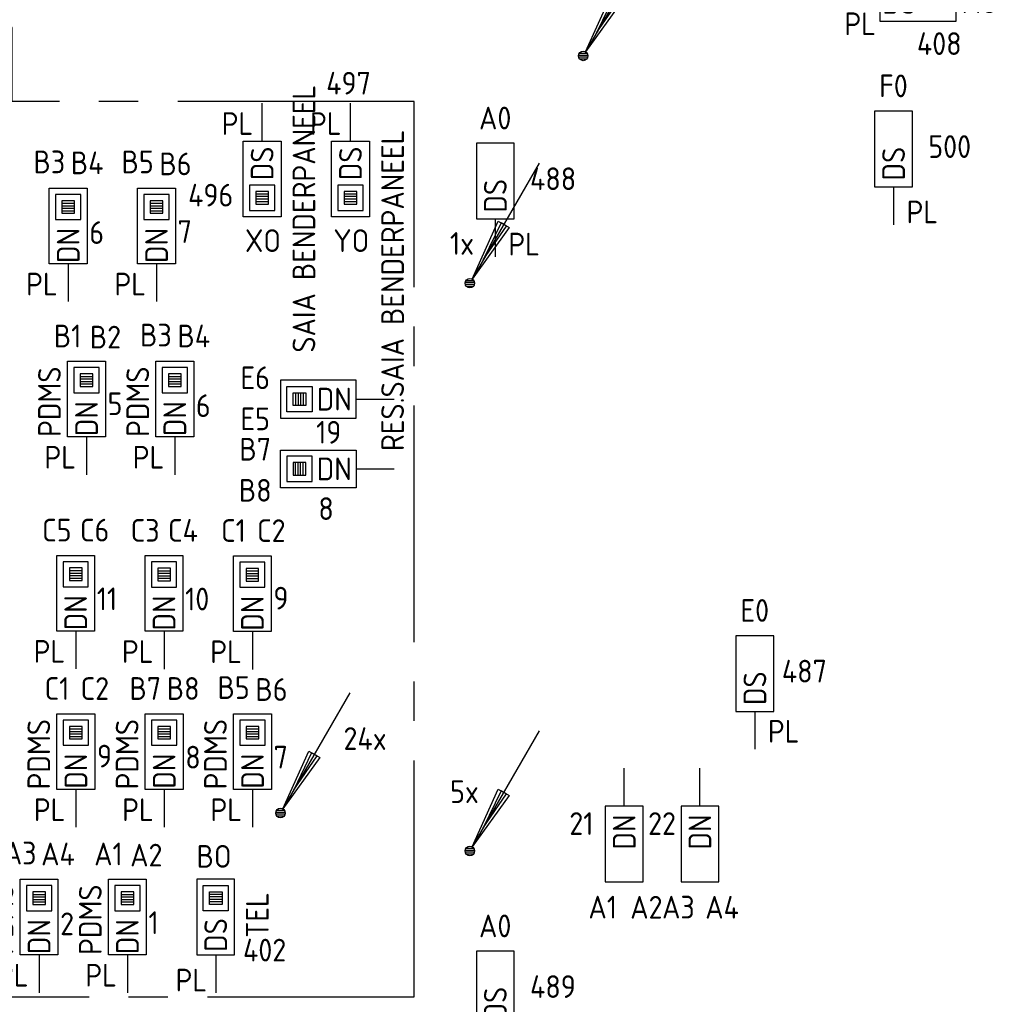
# Model space of a CAD drawing. Header units: millimetres. Extents: x 2288 to 47276, y -13790 to 63657.
# Tile 17 of 26: x 37534 to 45298, y 15884 to 23688. Entities that reach past the tile are written whole.
import ezdxf
from ezdxf.enums import TextEntityAlignment as Align

# ---------------------------------------------------------------- set-up
doc = ezdxf.new("R2010")
doc.units = ezdxf.units.MM
doc.header["$LTSCALE"] = 100
doc.linetypes.add('B0202', pattern=[28.125, 18.75, -3.125, 3.125, -3.125])
for name, color, linetype in [('EB6441--_ATTRIB', 2, 'Continuous'), ('EB6445--_ATTRIB', 2, 'Continuous'), ('EL6441--_DATACOM', 3, 'Continuous'), ('EL644104_LEIDING4', 2, 'B0202'), ('EL6445--_Datanet', 3, 'Continuous')]:
    doc.layers.add(name, color=color, linetype=linetype)
doc.styles.add('NORATT', font='isocp.shx')

# ---------------------------------------------------------------- blocks, each defined once
blk = doc.blocks.new('EA600123')
at = {"linetype": 'Continuous'}
for p, q in [((5.5, 9.526), (0.188, 0.325)), ((-0.367, 0.075), (0.367, 0.075)), ((-0.3, 0.225), (0.3, 0.225)), ((-0.367, -0.075), (0.367, -0.075)), ((-0.3, -0.225), (0.3, -0.225))]:
    blk.add_line(p, q, dxfattribs=at)
for points in [[(3.121, 4.405), (0.188, 0.325), (2.254, 4.905)], [(2.471, 4.78), (1.063, 1.84), (2.904, 4.53)]]:
    blk.add_lwpolyline(points, close=True, dxfattribs=at)
blk.add_circle((0, 0), 0.375, dxfattribs=at)
at = {"linetype": 'Continuous', "style": 'NORATT', "flags": 8}
blk.add_attdef('KBTALB', (5, 5), '', height=1.8, dxfattribs=at)
at = {"style": 'NORATT'}
for tag, flags, p in [('CODE', 9, (0, 3)), ('M_CODE', 8, (0, 0))]:
    blk.add_attdef(tag, text='', height=1.8, dxfattribs=dict(at, flags=flags)).set_placement(p, align=Align.MIDDLE_CENTER)
at = {"linetype": 'Continuous', "style": 'NORATT', "flags": 9}
for tag, p in [('PCODE', (1.25, 0)), ('PVERS', (1.25, -2)), ('PDATE', (1.25, -4))]:
    blk.add_attdef(tag, text='', height=1.8, dxfattribs=at).set_placement(p, align=Align.MIDDLE_LEFT)
blk = doc.blocks.new('EA644501')
for p, q in [((-1.5, 6), (-1.5, 0)), ((1.5, 6), (-1.5, 6)), ((1.5, 0), (1.5, 6)), ((-1.5, 0), (1.5, 0))]:
    blk.add_line(p, q)
at = {"color": 2}
blk.add_line((0, 0), (0, -3), dxfattribs=at)
at = {"style": 'NORATT', "flags": 8}
for tag, p in [('NUMMERA', (-1.5, 8)), ('NUMMERB', (1.5, 8))]:
    blk.add_attdef(tag, text='', height=1.8, rotation=90, dxfattribs=at).set_placement(p, align=Align.MIDDLE_CENTER)
blk.add_attdef('CODE', text='', height=1.8, rotation=90, dxfattribs=at).set_placement((0, 0.5), align=Align.MIDDLE_LEFT)
at = {"style": 'NORATT', "flags": 9}
for tag, p in [('VERD', (0, 4)), ('PATCHSTR', (0, 4)), ('PANEEL', (0, 4)), ('NUMMER', (6, 3)), ('TYPE', (0, -2.5)), ('FABR', (0, -2.5)), ('PCODE', (0, -3)), ('PVERS', (0, -3)), ('PDATE', (0, -3))]:
    blk.add_attdef(tag, text='', height=1.8, dxfattribs=at).set_placement(p, align=Align.BOTTOM_LEFT)
at = {"color": 1, "style": 'NORATT', "flags": 9}
blk.add_attdef('HOOGTE', text='', height=1.8, dxfattribs=at).set_placement((-3, 2), align=Align.BOTTOM_LEFT)
at = {"style": 'NORATT', "flags": 9}
for tag, p in [('NUMMERAP', (8, 1.5)), ('NUMMERBP', (8, -1.5))]:
    blk.add_attdef(tag, text='', height=1.8, dxfattribs=at).set_placement(p, align=Align.MIDDLE_CENTER)
blk = doc.blocks.new('EA644502')
for p, q in [((-1.5, 6), (-1.5, 0)), ((1.5, 6), (-1.5, 6)), ((1.5, 0), (1.5, 6)), ((-1.5, 0), (1.5, 0))]:
    blk.add_line(p, q)
at = {"color": 1}
for p, q in [((-1, 5.5), (1, 5.5)), ((-1, 3.5), (-1, 5.5)), ((1, 5.5), (1, 3.5)), ((-0.5, 5), (0.5, 5)), ((-0.5, 4), (-0.5, 5)), ((0.5, 4.8), (-0.5, 4.8)), ((0.5, 5), (0.5, 4)), ((0.5, 4.6), (-0.5, 4.6)), ((0.5, 4.4), (-0.5, 4.4)), ((0.5, 4.2), (-0.5, 4.2)), ((0.5, 4), (-0.5, 4)), ((1, 3.5), (-1, 3.5))]:
    blk.add_line(p, q, dxfattribs=at)
at = {"color": 2}
blk.add_line((0, 0), (0, -3), dxfattribs=at)
at = {"style": 'NORATT', "flags": 8}
for tag, p in [('NUMMERA', (-1.5, 8)), ('NUMMERB', (1.5, 8))]:
    blk.add_attdef(tag, text='', height=1.8, rotation=90, dxfattribs=at).set_placement(p, align=Align.MIDDLE_CENTER)
blk.add_attdef('CODE', text='', height=1.8, rotation=90, dxfattribs=at).set_placement((0, 0.5), align=Align.MIDDLE_LEFT)
at = {"style": 'NORATT', "flags": 9}
for tag, p in [('VERD', (0, 4)), ('PATCHSTR', (0, 4)), ('PANEEL', (0, 4)), ('NUMMER', (6, 3)), ('HOOGTE', (-3, 2)), ('TYPE', (0, -2.5)), ('FABR', (0, -2.5)), ('PCODE', (0, -3)), ('PVERS', (0, -3)), ('PDATE', (0, -3))]:
    blk.add_attdef(tag, text='', height=1.8, dxfattribs=at).set_placement(p, align=Align.BOTTOM_LEFT)
for tag, p in [('NUMMERAP', (8, 1.5)), ('NUMMERBP', (8, -1.5))]:
    blk.add_attdef(tag, text='', height=1.8, dxfattribs=at).set_placement(p, align=Align.MIDDLE_CENTER)

msp = doc.modelspace()

# ---------------------------------------------------------------- linework, layer by layer
at = {"layer": 'EL644104_LEIDING4', "color": 90, "linetype": 'B0202', "elevation": -600}
msp.add_lwpolyline([(33395.9, 15942.1), (40661.4, 15942.1), (40661.4, 23040.1), (37473.1, 23040.1), (37473.1, 23587.1), (37473.1, 23625), (36168.9, 23625), (36168.9, 23037.1), (33399.4, 23037.1), (33399.4, 20631), (33033.1, 20631), (33033.1, 19377.1), (33395.9, 19377.1), (33395.9, 15942.1)], dxfattribs=at)

# ---------------------------------------------------------------- block references
at = {"layer": 'EL6441--_DATACOM'}
ref = msp.add_blockref('EA600123', (42000, 23400), dxfattribs=dict(at, xscale=100, yscale=100, zscale=100))
ref.add_attrib('KBTALB', '3x', (42500, 23900), dxfattribs={"layer": 'EB6441--_ATTRIB', "color": 1, "linetype": 'Continuous', "height": 180, "style": 'NORATT', "flags": 8})
ref = msp.add_blockref('EA600123', (41101.4, 21598.9, 5400), dxfattribs=dict(at, xscale=100, yscale=100, zscale=100))
ref.add_attrib('KBTALB', '1x', (40944, 21824.4, 5400), dxfattribs={"layer": 'EB6441--_ATTRIB', "color": 1, "linetype": 'Continuous', "height": 180, "style": 'NORATT', "flags": 8})
ref = msp.add_blockref('EA600123', (39600, 17399.8), dxfattribs=dict(at, xscale=100, yscale=100, zscale=100))
ref.add_attrib('KBTALB', '24x', (40100, 17899.8), dxfattribs={"layer": 'EB6441--_ATTRIB', "color": 1, "linetype": 'Continuous', "height": 180, "style": 'NORATT', "flags": 8})
ref = msp.add_blockref('EA600123', (41101.4, 17098.7, 5400), dxfattribs=dict(at, xscale=100, yscale=100, zscale=100))
ref.add_attrib('KBTALB', '5x', (40944.8, 17478.9, 5400), dxfattribs={"layer": 'EB6441--_ATTRIB', "color": 1, "linetype": 'Continuous', "height": 180, "style": 'NORATT', "flags": 8})
at = {"layer": 'EL6445--_Datanet'}
ref = msp.add_blockref('EA644501', (44353, 23824), dxfattribs=dict(at, xscale=-100, yscale=100, zscale=100, rotation=270))
ref.add_attrib('CODE', 'DS', dxfattribs={"layer": 'EB6445--_ATTRIB', "color": 1, "height": 180, "style": 'NORATT', "flags": 8}).set_placement((44637, 23824), align=Align.MIDDLE_RIGHT)
ref.add_attrib('NUMMERA', 'AO', dxfattribs={"layer": 'EB6445--_ATTRIB', "color": 1, "height": 180, "style": 'NORATT', "flags": 8}).set_placement((45146.2, 23830.3), align=Align.MIDDLE_CENTER)
ref.add_attrib('PATCHSTR', 'TEL', dxfattribs={"layer": 'EB6445--_ATTRIB', "color": 1, "height": 180, "style": 'NORATT', "flags": 8}).set_placement((44083, 23990), align=Align.BOTTOM_LEFT)
ref.add_attrib('HOOGTE', 'PL', dxfattribs={"layer": 'EB6445--_ATTRIB', "color": 1, "height": 180, "style": 'NORATT', "flags": 8}).set_placement((44069.7, 23511), align=Align.BOTTOM_LEFT)
ref.add_attrib('TYPE', '408', dxfattribs={"layer": 'EB6445--_ATTRIB', "color": 1, "height": 180, "style": 'NORATT', "flags": 8}).set_placement((44644.6, 23354), align=Align.BOTTOM_LEFT)
ref = msp.add_blockref('EA644502', (39455.2, 22725), dxfattribs=dict(at, xscale=-100, yscale=100, zscale=100, rotation=180))
ref.add_attrib('CODE', 'DS', dxfattribs={"layer": 'EB6445--_ATTRIB', "color": 1, "height": 180, "rotation": 90, "style": 'NORATT', "flags": 8}).set_placement((39455.2, 22682.1), align=Align.MIDDLE_RIGHT)
ref.add_attrib('NUMMERA', 'XO', dxfattribs={"layer": 'EB6445--_ATTRIB', "color": 1, "height": 180, "style": 'NORATT', "flags": 8}).set_placement((39461.6, 21936.3), align=Align.MIDDLE_CENTER)
ref.add_attrib('PATCHSTR', 'SAIA BENDERPANEEL', dxfattribs={"layer": 'EB6445--_ATTRIB', "color": 1, "height": 180, "rotation": 90, "style": 'NORATT', "flags": 8}).set_placement((39930.5, 21049.1), align=Align.BOTTOM_LEFT)
ref.add_attrib('HOOGTE', 'PL', dxfattribs={"layer": 'EB6445--_ATTRIB', "color": 1, "height": 180, "style": 'NORATT', "flags": 8}).set_placement((39134.7, 22720.3), align=Align.BOTTOM_LEFT)
ref.add_attrib('TYPE', '496', dxfattribs={"layer": 'EB6445--_ATTRIB', "color": 1, "height": 180, "style": 'NORATT', "flags": 8}).set_placement((38868.6, 22152.8), align=Align.BOTTOM_LEFT)
ref = msp.add_blockref('EA644502', (40155.2, 22725), dxfattribs=dict(at, xscale=-100, yscale=100, zscale=100, rotation=180))
ref.add_attrib('CODE', 'DS', dxfattribs={"layer": 'EB6445--_ATTRIB', "color": 1, "height": 180, "rotation": 90, "style": 'NORATT', "flags": 8}).set_placement((40155.2, 22682.1), align=Align.MIDDLE_RIGHT)
ref.add_attrib('NUMMERA', 'YO', dxfattribs={"layer": 'EB6445--_ATTRIB', "color": 1, "height": 180, "style": 'NORATT', "flags": 8}).set_placement((40161.6, 21936.3), align=Align.MIDDLE_CENTER)
ref.add_attrib('PATCHSTR', 'RES.SAIA BENDERPANEEL', dxfattribs={"layer": 'EB6445--_ATTRIB', "color": 1, "height": 180, "rotation": 90, "style": 'NORATT', "flags": 8}).set_placement((40633.3, 20268.7), align=Align.BOTTOM_LEFT)
ref.add_attrib('HOOGTE', 'PL', dxfattribs={"layer": 'EB6445--_ATTRIB', "color": 1, "height": 180, "style": 'NORATT', "flags": 8}).set_placement((39834.7, 22720.3), align=Align.BOTTOM_LEFT)
ref.add_attrib('TYPE', '497', dxfattribs={"layer": 'EB6445--_ATTRIB', "color": 1, "height": 180, "style": 'NORATT', "flags": 8}).set_placement((39963.3, 23040.1, -600), align=Align.BOTTOM_LEFT)
ref = msp.add_blockref('EA644501', (44459.8, 22362.8), dxfattribs=dict(at, xscale=100, yscale=100, zscale=100))
ref.add_attrib('CODE', 'DS', dxfattribs={"layer": 'EB6445--_ATTRIB', "color": 1, "height": 180, "rotation": 90, "style": 'NORATT', "flags": 8}).set_placement((44459.8, 22412.8), align=Align.MIDDLE_LEFT)
ref.add_attrib('NUMMERA', 'F0', dxfattribs={"layer": 'EB6445--_ATTRIB', "color": 1, "height": 180, "style": 'NORATT', "flags": 8}).set_placement((44458.8, 23162.8), align=Align.MIDDLE_CENTER)
ref.add_attrib('VERD', ' PL', dxfattribs={"layer": 'EB6445--_ATTRIB', "color": 1, "height": 180, "style": 'NORATT', "flags": 8}).set_placement((44459.8, 22019.6), align=Align.BOTTOM_LEFT)
ref.add_attrib('TYPE', '500', dxfattribs={"layer": 'EB6445--_ATTRIB', "color": 1, "height": 180, "style": 'NORATT', "flags": 8}).set_placement((44734.8, 22537.8), align=Align.BOTTOM_LEFT)
ref = msp.add_blockref('EA644501', (41303.4, 22107.9), dxfattribs=dict(at, xscale=100, yscale=100, zscale=100))
ref.add_attrib('CODE', 'DS', dxfattribs={"layer": 'EB6445--_ATTRIB', "color": 1, "height": 180, "rotation": 90, "style": 'NORATT', "flags": 8}).set_placement((41303.4, 22157.9), align=Align.MIDDLE_LEFT)
ref.add_attrib('NUMMERA', 'A0', dxfattribs={"layer": 'EB6445--_ATTRIB', "color": 1, "height": 180, "style": 'NORATT', "flags": 8}).set_placement((41302.3, 22907.9), align=Align.MIDDLE_CENTER)
ref.add_attrib('VERD', ' PL', dxfattribs={"layer": 'EB6445--_ATTRIB', "color": 1, "height": 180, "style": 'NORATT', "flags": 8}).set_placement((41303.4, 21764.7), align=Align.BOTTOM_LEFT)
ref.add_attrib('TYPE', '488', dxfattribs={"layer": 'EB6445--_ATTRIB', "color": 1, "height": 180, "style": 'NORATT', "flags": 8}).set_placement((41578.4, 22282.9), align=Align.BOTTOM_LEFT)
ref = msp.add_blockref('EA644502', (37918.4, 21752.8), dxfattribs=dict(at, xscale=-100, yscale=100, zscale=100))
ref.add_attrib('CODE', 'DN', dxfattribs={"layer": 'EB6445--_ATTRIB', "color": 1, "height": 180, "rotation": -270, "style": 'NORATT', "flags": 8}).set_placement((37918.4, 22036.8), align=Align.MIDDLE_RIGHT)
ref.add_attrib('NUMMERA', 'B3', dxfattribs={"layer": 'EB6445--_ATTRIB', "color": 1, "height": 180, "style": 'NORATT', "flags": 8}).set_placement((37768.4, 22560.3), align=Align.MIDDLE_CENTER)
ref.add_attrib('NUMMERB', 'B4', dxfattribs={"layer": 'EB6445--_ATTRIB', "color": 1, "height": 180, "style": 'NORATT', "flags": 8}).set_placement((38068.4, 22552.8), align=Align.MIDDLE_CENTER)
ref.add_attrib('HOOGTE', 'PL', dxfattribs={"layer": 'EB6445--_ATTRIB', "color": 1, "height": 180, "style": 'NORATT', "flags": 8}).set_placement((37584.9, 21448), align=Align.BOTTOM_LEFT)
ref.add_attrib('TYPE', '6', dxfattribs={"layer": 'EB6445--_ATTRIB', "color": 1, "height": 180, "style": 'NORATT', "flags": 8}).set_placement((38085.4, 21856.3), align=Align.BOTTOM_LEFT)
ref = msp.add_blockref('EA644502', (38618.4, 21752.8), dxfattribs=dict(at, xscale=-100, yscale=100, zscale=100))
ref.add_attrib('CODE', 'DN', dxfattribs={"layer": 'EB6445--_ATTRIB', "color": 1, "height": 180, "rotation": -270, "style": 'NORATT', "flags": 8}).set_placement((38618.4, 22036.8), align=Align.MIDDLE_RIGHT)
ref.add_attrib('NUMMERA', 'B5', dxfattribs={"layer": 'EB6445--_ATTRIB', "color": 1, "height": 180, "style": 'NORATT', "flags": 8}).set_placement((38468.4, 22560.3), align=Align.MIDDLE_CENTER)
ref.add_attrib('NUMMERB', 'B6', dxfattribs={"layer": 'EB6445--_ATTRIB', "color": 1, "height": 180, "style": 'NORATT', "flags": 8}).set_placement((38768.4, 22544.8), align=Align.MIDDLE_CENTER)
ref.add_attrib('HOOGTE', 'PL', dxfattribs={"layer": 'EB6445--_ATTRIB', "color": 1, "height": 180, "style": 'NORATT', "flags": 8}).set_placement((38284.9, 21448), align=Align.BOTTOM_LEFT)
ref.add_attrib('TYPE', '7', dxfattribs={"layer": 'EB6445--_ATTRIB', "color": 1, "height": 180, "style": 'NORATT', "flags": 8}).set_placement((38785.4, 21864.4), align=Align.BOTTOM_LEFT)
ref = msp.add_blockref('EA644502', (38063.4, 20380.5), dxfattribs=dict(at, xscale=-100, yscale=100, zscale=100))
ref.add_attrib('CODE', 'DN', dxfattribs={"layer": 'EB6445--_ATTRIB', "color": 1, "height": 180, "rotation": 90, "style": 'NORATT', "flags": 8}).set_placement((38063.4, 20664.5), align=Align.MIDDLE_RIGHT)
ref.add_attrib('NUMMERA', 'B1', dxfattribs={"layer": 'EB6445--_ATTRIB', "color": 1, "height": 180, "style": 'NORATT', "flags": 8}).set_placement((37913.4, 21180.5), align=Align.MIDDLE_CENTER)
ref.add_attrib('NUMMERB', 'B2', dxfattribs={"layer": 'EB6445--_ATTRIB', "color": 1, "height": 180, "style": 'NORATT', "flags": 8}).set_placement((38213.4, 21171.5), align=Align.MIDDLE_CENTER)
ref.add_attrib('PATCHSTR', 'PDMS', dxfattribs={"layer": 'EB6445--_ATTRIB', "color": 1, "height": 180, "rotation": 90, "style": 'NORATT', "flags": 8}).set_placement((37913.4, 20380.5), align=Align.BOTTOM_LEFT)
ref.add_attrib('HOOGTE', 'PL', dxfattribs={"layer": 'EB6445--_ATTRIB', "color": 1, "height": 180, "style": 'NORATT', "flags": 8}).set_placement((37729.9, 20075.7), align=Align.BOTTOM_LEFT)
ref.add_attrib('TYPE', '5', dxfattribs={"layer": 'EB6445--_ATTRIB', "color": 1, "height": 180, "style": 'NORATT', "flags": 8}).set_placement((38230.4, 20499.5), align=Align.BOTTOM_LEFT)
ref = msp.add_blockref('EA644502', (38763.4, 20380.5), dxfattribs=dict(at, xscale=-100, yscale=100, zscale=100))
ref.add_attrib('CODE', 'DN', dxfattribs={"layer": 'EB6445--_ATTRIB', "color": 1, "height": 180, "rotation": 90, "style": 'NORATT', "flags": 8}).set_placement((38763.4, 20664.5), align=Align.MIDDLE_RIGHT)
ref.add_attrib('NUMMERA', 'B3', dxfattribs={"layer": 'EB6445--_ATTRIB', "color": 1, "height": 180, "style": 'NORATT', "flags": 8}).set_placement((38613.4, 21187.9), align=Align.MIDDLE_CENTER)
ref.add_attrib('NUMMERB', 'B4', dxfattribs={"layer": 'EB6445--_ATTRIB', "color": 1, "height": 180, "style": 'NORATT', "flags": 8}).set_placement((38913.4, 21180.5), align=Align.MIDDLE_CENTER)
ref.add_attrib('PATCHSTR', 'PDMS', dxfattribs={"layer": 'EB6445--_ATTRIB', "color": 1, "height": 180, "rotation": 90, "style": 'NORATT', "flags": 8}).set_placement((38613.4, 20380.5), align=Align.BOTTOM_LEFT)
ref.add_attrib('HOOGTE', 'PL', dxfattribs={"layer": 'EB6445--_ATTRIB', "color": 1, "height": 180, "style": 'NORATT', "flags": 8}).set_placement((38429.9, 20075.7), align=Align.BOTTOM_LEFT)
ref.add_attrib('TYPE', '6', dxfattribs={"layer": 'EB6445--_ATTRIB', "color": 1, "height": 180, "style": 'NORATT', "flags": 8}).set_placement((38930.4, 20484), align=Align.BOTTOM_LEFT)
ref = msp.add_blockref('EA644502', (40200.5, 20679.8), dxfattribs=dict(at, xscale=100, yscale=100, zscale=100, rotation=90))
ref.add_attrib('CODE', 'DN', dxfattribs={"layer": 'EB6445--_ATTRIB', "color": 1, "height": 180, "style": 'NORATT', "flags": 8}).set_placement((40165.9, 20679.8), align=Align.MIDDLE_RIGHT)
ref.add_attrib('NUMMERA', 'E5', dxfattribs={"layer": 'EB6445--_ATTRIB', "color": 1, "height": 180, "style": 'NORATT', "flags": 8}).set_placement((39400.5, 20523.6), align=Align.MIDDLE_CENTER)
ref.add_attrib('NUMMERB', 'E6', dxfattribs={"layer": 'EB6445--_ATTRIB', "color": 1, "height": 180, "style": 'NORATT', "flags": 8}).set_placement((39400.5, 20849.1), align=Align.MIDDLE_CENTER)
ref.add_attrib('TYPE', '19', dxfattribs={"layer": 'EB6445--_ATTRIB', "color": 1, "height": 180, "style": 'NORATT', "flags": 8}).set_placement((39882.9, 20273.4), align=Align.BOTTOM_LEFT)
ref = msp.add_blockref('EA644502', (40200.5, 20126.8), dxfattribs=dict(at, xscale=-100, yscale=100, zscale=100, rotation=90))
ref.add_attrib('CODE', 'DN', dxfattribs={"layer": 'EB6445--_ATTRIB', "color": 1, "height": 180, "rotation": -360, "style": 'NORATT', "flags": 8}).set_placement((40165.9, 20126.8), align=Align.MIDDLE_RIGHT)
ref.add_attrib('NUMMERA', 'B7', dxfattribs={"layer": 'EB6445--_ATTRIB', "color": 1, "height": 180, "style": 'NORATT', "flags": 8}).set_placement((39400.5, 20283), align=Align.MIDDLE_CENTER)
ref.add_attrib('NUMMERB', 'B8', dxfattribs={"layer": 'EB6445--_ATTRIB', "color": 1, "height": 180, "style": 'NORATT', "flags": 8}).set_placement((39400.5, 19957.5), align=Align.MIDDLE_CENTER)
ref.add_attrib('TYPE', '8', dxfattribs={"layer": 'EB6445--_ATTRIB', "color": 1, "height": 180, "style": 'NORATT', "flags": 8}).set_placement((39900.9, 19668.4), align=Align.BOTTOM_LEFT)
ref = msp.add_blockref('EA644502', (37977.7, 18841.8), dxfattribs=dict(at, xscale=-100, yscale=100, zscale=100))
ref.add_attrib('CODE', 'DN', dxfattribs={"layer": 'EB6445--_ATTRIB', "color": 1, "height": 180, "rotation": -270, "style": 'NORATT', "flags": 8}).set_placement((37977.7, 19125.8), align=Align.MIDDLE_RIGHT)
ref.add_attrib('NUMMERA', 'C5', dxfattribs={"layer": 'EB6445--_ATTRIB', "color": 1, "height": 180, "style": 'NORATT', "flags": 8}).set_placement((37827.7, 19641.8), align=Align.MIDDLE_CENTER)
ref.add_attrib('NUMMERB', 'C6', dxfattribs={"layer": 'EB6445--_ATTRIB', "color": 1, "height": 180, "style": 'NORATT', "flags": 8}).set_placement((38127.7, 19641.8), align=Align.MIDDLE_CENTER)
ref.add_attrib('HOOGTE', 'PL', dxfattribs={"layer": 'EB6445--_ATTRIB', "color": 1, "height": 180, "style": 'NORATT', "flags": 8}).set_placement((37644.3, 18537), align=Align.BOTTOM_LEFT)
ref.add_attrib('TYPE', '11', dxfattribs={"layer": 'EB6445--_ATTRIB', "color": 1, "height": 180, "style": 'NORATT', "flags": 8}).set_placement((38144.7, 18953.4), align=Align.BOTTOM_LEFT)
ref = msp.add_blockref('EA644502', (38677.7, 18840.2), dxfattribs=dict(at, xscale=-100, yscale=100, zscale=100))
ref.add_attrib('CODE', 'DN', dxfattribs={"layer": 'EB6445--_ATTRIB', "color": 1, "height": 180, "rotation": -270, "style": 'NORATT', "flags": 8}).set_placement((38677.7, 19124.2), align=Align.MIDDLE_RIGHT)
ref.add_attrib('NUMMERA', 'C3', dxfattribs={"layer": 'EB6445--_ATTRIB', "color": 1, "height": 180, "style": 'NORATT', "flags": 8}).set_placement((38527.7, 19640.2), align=Align.MIDDLE_CENTER)
ref.add_attrib('NUMMERB', 'C4', dxfattribs={"layer": 'EB6445--_ATTRIB', "color": 1, "height": 180, "style": 'NORATT', "flags": 8}).set_placement((38827.7, 19640.2), align=Align.MIDDLE_CENTER)
ref.add_attrib('HOOGTE', 'PL', dxfattribs={"layer": 'EB6445--_ATTRIB', "color": 1, "height": 180, "style": 'NORATT', "flags": 8}).set_placement((38344.3, 18535.4), align=Align.BOTTOM_LEFT)
ref.add_attrib('TYPE', '10', dxfattribs={"layer": 'EB6445--_ATTRIB', "color": 1, "height": 180, "style": 'NORATT', "flags": 8}).set_placement((38844.7, 18951.7), align=Align.BOTTOM_LEFT)
ref = msp.add_blockref('EA644502', (39377.7, 18838.5), dxfattribs=dict(at, xscale=-100, yscale=100, zscale=100))
ref.add_attrib('CODE', 'DN', dxfattribs={"layer": 'EB6445--_ATTRIB', "color": 1, "height": 180, "rotation": -270, "style": 'NORATT', "flags": 8}).set_placement((39377.7, 19122.5), align=Align.MIDDLE_RIGHT)
ref.add_attrib('NUMMERA', 'C1', dxfattribs={"layer": 'EB6445--_ATTRIB', "color": 1, "height": 180, "style": 'NORATT', "flags": 8}).set_placement((39227.7, 19638.5), align=Align.MIDDLE_CENTER)
ref.add_attrib('NUMMERB', 'C2', dxfattribs={"layer": 'EB6445--_ATTRIB', "color": 1, "height": 180, "style": 'NORATT', "flags": 8}).set_placement((39527.7, 19637.8), align=Align.MIDDLE_CENTER)
ref.add_attrib('HOOGTE', 'PL', dxfattribs={"layer": 'EB6445--_ATTRIB', "color": 1, "height": 180, "style": 'NORATT', "flags": 8}).set_placement((39044.3, 18533.7), align=Align.BOTTOM_LEFT)
ref.add_attrib('TYPE', '9', dxfattribs={"layer": 'EB6445--_ATTRIB', "color": 1, "height": 180, "style": 'NORATT', "flags": 8}).set_placement((39544.7, 18958.7), align=Align.BOTTOM_LEFT)
ref = msp.add_blockref('EA644501', (43360.7, 18205), dxfattribs=dict(at, xscale=100, yscale=100, zscale=100))
ref.add_attrib('CODE', 'DS', dxfattribs={"layer": 'EB6445--_ATTRIB', "color": 1, "height": 180, "rotation": 90, "style": 'NORATT', "flags": 8}).set_placement((43360.7, 18255), align=Align.MIDDLE_LEFT)
ref.add_attrib('NUMMERA', 'E0', dxfattribs={"layer": 'EB6445--_ATTRIB', "color": 1, "height": 180, "style": 'NORATT', "flags": 8}).set_placement((43359.6, 19005), align=Align.MIDDLE_CENTER)
ref.add_attrib('VERD', ' PL', dxfattribs={"layer": 'EB6445--_ATTRIB', "color": 1, "height": 180, "style": 'NORATT', "flags": 8}).set_placement((43360.7, 17903.7), align=Align.BOTTOM_LEFT)
ref.add_attrib('TYPE', '487', dxfattribs={"layer": 'EB6445--_ATTRIB', "color": 1, "height": 180, "style": 'NORATT', "flags": 8}).set_placement((43574.4, 18380), align=Align.BOTTOM_LEFT)
ref = msp.add_blockref('EA644502', (37979.2, 17586.6), dxfattribs=dict(at, xscale=-100, yscale=100, zscale=100))
ref.add_attrib('CODE', 'DN', dxfattribs={"layer": 'EB6445--_ATTRIB', "color": 1, "height": 180, "rotation": -270, "style": 'NORATT', "flags": 8}).set_placement((37979.2, 17870.6), align=Align.MIDDLE_RIGHT)
ref.add_attrib('NUMMERA', 'C1', dxfattribs={"layer": 'EB6445--_ATTRIB', "color": 1, "height": 180, "style": 'NORATT', "flags": 8}).set_placement((37829.2, 18386.6), align=Align.MIDDLE_CENTER)
ref.add_attrib('NUMMERB', 'C2', dxfattribs={"layer": 'EB6445--_ATTRIB', "color": 1, "height": 180, "style": 'NORATT', "flags": 8}).set_placement((38129.2, 18386), align=Align.MIDDLE_CENTER)
ref.add_attrib('PATCHSTR', 'PDMS', dxfattribs={"layer": 'EB6445--_ATTRIB', "color": 1, "height": 180, "rotation": 90, "style": 'NORATT', "flags": 8}).set_placement((37829.2, 17586.6), align=Align.BOTTOM_LEFT)
ref.add_attrib('HOOGTE', 'PL', dxfattribs={"layer": 'EB6445--_ATTRIB', "color": 1, "height": 180, "style": 'NORATT', "flags": 8}).set_placement((37645.8, 17281.8), align=Align.BOTTOM_LEFT)
ref.add_attrib('TYPE', '9', dxfattribs={"layer": 'EB6445--_ATTRIB', "color": 1, "height": 180, "style": 'NORATT', "flags": 8}).set_placement((38146.2, 17706.9), align=Align.BOTTOM_LEFT)
ref = msp.add_blockref('EA644502', (38679.2, 17586.6), dxfattribs=dict(at, xscale=-100, yscale=100, zscale=100))
ref.add_attrib('CODE', 'DN', dxfattribs={"layer": 'EB6445--_ATTRIB', "color": 1, "height": 180, "rotation": 90, "style": 'NORATT', "flags": 8}).set_placement((38679.2, 17870.6), align=Align.MIDDLE_RIGHT)
ref.add_attrib('NUMMERA', 'B7', dxfattribs={"layer": 'EB6445--_ATTRIB', "color": 1, "height": 180, "style": 'NORATT', "flags": 8}).set_placement((38529.2, 18386.6), align=Align.MIDDLE_CENTER)
ref.add_attrib('NUMMERB', 'B8', dxfattribs={"layer": 'EB6445--_ATTRIB', "color": 1, "height": 180, "style": 'NORATT', "flags": 8}).set_placement((38829.2, 18386.6), align=Align.MIDDLE_CENTER)
ref.add_attrib('PATCHSTR', 'PDMS', dxfattribs={"layer": 'EB6445--_ATTRIB', "color": 1, "height": 180, "rotation": 90, "style": 'NORATT', "flags": 8}).set_placement((38529.2, 17586.6), align=Align.BOTTOM_LEFT)
ref.add_attrib('HOOGTE', 'PL', dxfattribs={"layer": 'EB6445--_ATTRIB', "color": 1, "height": 180, "style": 'NORATT', "flags": 8}).set_placement((38345.8, 17281.8), align=Align.BOTTOM_LEFT)
ref.add_attrib('TYPE', '8', dxfattribs={"layer": 'EB6445--_ATTRIB', "color": 1, "height": 180, "style": 'NORATT', "flags": 8}).set_placement((38846.2, 17698.2), align=Align.BOTTOM_LEFT)
ref = msp.add_blockref('EA644502', (39379.2, 17586.6), dxfattribs=dict(at, xscale=-100, yscale=100, zscale=100))
ref.add_attrib('CODE', 'DN', dxfattribs={"layer": 'EB6445--_ATTRIB', "color": 1, "height": 180, "rotation": 90, "style": 'NORATT', "flags": 8}).set_placement((39379.2, 17870.6), align=Align.MIDDLE_RIGHT)
ref.add_attrib('NUMMERA', 'B5', dxfattribs={"layer": 'EB6445--_ATTRIB', "color": 1, "height": 180, "style": 'NORATT', "flags": 8}).set_placement((39229.2, 18394.1), align=Align.MIDDLE_CENTER)
ref.add_attrib('NUMMERB', 'B6', dxfattribs={"layer": 'EB6445--_ATTRIB', "color": 1, "height": 180, "style": 'NORATT', "flags": 8}).set_placement((39529.2, 18378.6), align=Align.MIDDLE_CENTER)
ref.add_attrib('PATCHSTR', 'PDMS', dxfattribs={"layer": 'EB6445--_ATTRIB', "color": 1, "height": 180, "rotation": 90, "style": 'NORATT', "flags": 8}).set_placement((39229.2, 17586.6), align=Align.BOTTOM_LEFT)
ref.add_attrib('HOOGTE', 'PL', dxfattribs={"layer": 'EB6445--_ATTRIB', "color": 1, "height": 180, "style": 'NORATT', "flags": 8}).set_placement((39045.8, 17281.8), align=Align.BOTTOM_LEFT)
ref.add_attrib('TYPE', '7', dxfattribs={"layer": 'EB6445--_ATTRIB', "color": 1, "height": 180, "style": 'NORATT', "flags": 8}).set_placement((39546.2, 17698.2), align=Align.BOTTOM_LEFT)
ref = msp.add_blockref('EA644501', (42325, 17455), dxfattribs=dict(at, xscale=100, yscale=100, zscale=100, rotation=180))
ref.add_attrib('CODE', 'DN', dxfattribs={"layer": 'EB6445--_ATTRIB', "color": 1, "height": 180, "rotation": 90, "style": 'NORATT', "flags": 8}).set_placement((42325, 17109.9), align=Align.MIDDLE_LEFT)
ref.add_attrib('NUMMERA', 'A1', dxfattribs={"layer": 'EB6445--_ATTRIB', "color": 1, "height": 180, "style": 'NORATT', "flags": 8}).set_placement((42154.5, 16653.8), align=Align.MIDDLE_CENTER)
ref.add_attrib('NUMMERB', 'A2', dxfattribs={"layer": 'EB6445--_ATTRIB', "color": 1, "height": 180, "style": 'NORATT', "flags": 8}).set_placement((42500.6, 16652.6), align=Align.MIDDLE_CENTER)
ref.add_attrib('TYPE', '21', dxfattribs={"layer": 'EB6445--_ATTRIB', "color": 1, "height": 180, "style": 'NORATT', "flags": 8}).set_placement((41889.8, 17172), align=Align.BOTTOM_LEFT)
ref = msp.add_blockref('EA644501', (42925, 17455), dxfattribs=dict(at, xscale=100, yscale=100, zscale=100, rotation=180))
ref.add_attrib('CODE', 'DN', dxfattribs={"layer": 'EB6445--_ATTRIB', "color": 1, "height": 180, "rotation": 90, "style": 'NORATT', "flags": 8}).set_placement((42925, 17109.9), align=Align.MIDDLE_LEFT)
ref.add_attrib('NUMMERA', 'A3', dxfattribs={"layer": 'EB6445--_ATTRIB', "color": 1, "height": 180, "style": 'NORATT', "flags": 8}).set_placement((42754.5, 16653.8), align=Align.MIDDLE_CENTER)
ref.add_attrib('NUMMERB', 'A4', dxfattribs={"layer": 'EB6445--_ATTRIB', "color": 1, "height": 180, "style": 'NORATT', "flags": 8}).set_placement((43100.6, 16652.6), align=Align.MIDDLE_CENTER)
ref.add_attrib('TYPE', '22', dxfattribs={"layer": 'EB6445--_ATTRIB', "color": 1, "height": 180, "style": 'NORATT', "flags": 8}).set_placement((42514.1, 17172), align=Align.BOTTOM_LEFT)
ref = msp.add_blockref('EA644502', (37687.3, 16275), dxfattribs=dict(at, xscale=-100, yscale=100, zscale=100))
ref.add_attrib('CODE', 'DN', dxfattribs={"layer": 'EB6445--_ATTRIB', "color": 1, "height": 180, "rotation": 90, "style": 'NORATT', "flags": 8}).set_placement((37687.3, 16559), align=Align.MIDDLE_RIGHT)
ref.add_attrib('NUMMERA', 'A3', dxfattribs={"layer": 'EB6445--_ATTRIB', "color": 1, "height": 180, "style": 'NORATT', "flags": 8}).set_placement((37537.3, 17082.5), align=Align.MIDDLE_CENTER)
ref.add_attrib('NUMMERB', 'A4', dxfattribs={"layer": 'EB6445--_ATTRIB', "color": 1, "height": 180, "style": 'NORATT', "flags": 8}).set_placement((37837.3, 17075), align=Align.MIDDLE_CENTER)
ref.add_attrib('PATCHSTR', 'PDMS', dxfattribs={"layer": 'EB6445--_ATTRIB', "color": 1, "height": 180, "rotation": 90, "style": 'NORATT', "flags": 8}).set_placement((37537.3, 16275), align=Align.BOTTOM_LEFT)
ref.add_attrib('HOOGTE', 'PL', dxfattribs={"layer": 'EB6445--_ATTRIB', "color": 1, "height": 180, "style": 'NORATT', "flags": 8}).set_placement((37353.8, 15970.2), align=Align.BOTTOM_LEFT)
ref.add_attrib('TYPE', '2', dxfattribs={"layer": 'EB6445--_ATTRIB', "color": 1, "height": 180, "style": 'NORATT', "flags": 8}).set_placement((37854.3, 16377.5), align=Align.BOTTOM_LEFT)
ref = msp.add_blockref('EA644502', (38387.3, 16275), dxfattribs=dict(at, xscale=-100, yscale=100, zscale=100))
ref.add_attrib('CODE', 'DN', dxfattribs={"layer": 'EB6445--_ATTRIB', "color": 1, "height": 180, "rotation": 90, "style": 'NORATT', "flags": 8}).set_placement((38387.3, 16559), align=Align.MIDDLE_RIGHT)
ref.add_attrib('NUMMERA', 'A1', dxfattribs={"layer": 'EB6445--_ATTRIB', "color": 1, "height": 180, "style": 'NORATT', "flags": 8}).set_placement((38237.3, 17075), align=Align.MIDDLE_CENTER)
ref.add_attrib('NUMMERB', 'A2', dxfattribs={"layer": 'EB6445--_ATTRIB', "color": 1, "height": 180, "style": 'NORATT', "flags": 8}).set_placement((38537.3, 17066), align=Align.MIDDLE_CENTER)
ref.add_attrib('PATCHSTR', 'PDMS', dxfattribs={"layer": 'EB6445--_ATTRIB', "color": 1, "height": 180, "rotation": 90, "style": 'NORATT', "flags": 8}).set_placement((38237.3, 16275), align=Align.BOTTOM_LEFT)
ref.add_attrib('HOOGTE', 'PL', dxfattribs={"layer": 'EB6445--_ATTRIB', "color": 1, "height": 180, "style": 'NORATT', "flags": 8}).set_placement((38053.8, 15970.2), align=Align.BOTTOM_LEFT)
ref.add_attrib('TYPE', '1', dxfattribs={"layer": 'EB6445--_ATTRIB', "color": 1, "height": 180, "style": 'NORATT', "flags": 8}).set_placement((38554.3, 16386.6), align=Align.BOTTOM_LEFT)
ref = msp.add_blockref('EA644502', (39087.3, 16275), dxfattribs=dict(at, xscale=100, yscale=100, zscale=100))
ref.add_attrib('CODE', 'DS', dxfattribs={"layer": 'EB6445--_ATTRIB', "color": 1, "height": 180, "rotation": 90, "style": 'NORATT', "flags": 8}).set_placement((39087.3, 16566.1), align=Align.MIDDLE_RIGHT)
ref.add_attrib('NUMMERA', 'BO', dxfattribs={"layer": 'EB6445--_ATTRIB', "color": 1, "height": 180, "style": 'NORATT', "flags": 8}).set_placement((39073.8, 17056.3), align=Align.MIDDLE_CENTER)
ref.add_attrib('PATCHSTR', 'TEL', dxfattribs={"layer": 'EB6445--_ATTRIB', "color": 1, "height": 180, "rotation": 90, "style": 'NORATT', "flags": 8}).set_placement((39560.9, 16411.3), align=Align.BOTTOM_LEFT)
ref.add_attrib('HOOGTE', 'PL', dxfattribs={"layer": 'EB6445--_ATTRIB', "color": 1, "height": 180, "style": 'NORATT', "flags": 8}).set_placement((38768.9, 15931.3), align=Align.BOTTOM_LEFT)
ref.add_attrib('TYPE', '402', dxfattribs={"layer": 'EB6445--_ATTRIB', "color": 1, "height": 180, "style": 'NORATT', "flags": 8}).set_placement((39303.6, 16169), align=Align.BOTTOM_LEFT)
ref = msp.add_blockref('EA644501', (41303.4, 15705), dxfattribs=dict(at, xscale=100, yscale=100, zscale=100))
ref.add_attrib('CODE', 'DS', dxfattribs={"layer": 'EB6445--_ATTRIB', "color": 1, "height": 180, "rotation": 90, "style": 'NORATT', "flags": 8}).set_placement((41303.4, 15755), align=Align.MIDDLE_LEFT)
ref.add_attrib('NUMMERA', 'A0', dxfattribs={"layer": 'EB6445--_ATTRIB', "color": 1, "height": 180, "style": 'NORATT', "flags": 8}).set_placement((41302.3, 16505), align=Align.MIDDLE_CENTER)
ref.add_attrib('VERD', ' PL', dxfattribs={"layer": 'EB6445--_ATTRIB', "color": 1, "height": 180, "style": 'NORATT', "flags": 8}).set_placement((41303.4, 15405), align=Align.BOTTOM_LEFT)
ref.add_attrib('TYPE', '489', dxfattribs={"layer": 'EB6445--_ATTRIB', "color": 1, "height": 180, "style": 'NORATT', "flags": 8}).set_placement((41578.4, 15880), align=Align.BOTTOM_LEFT)

doc.saveas('drawing.dxf')
